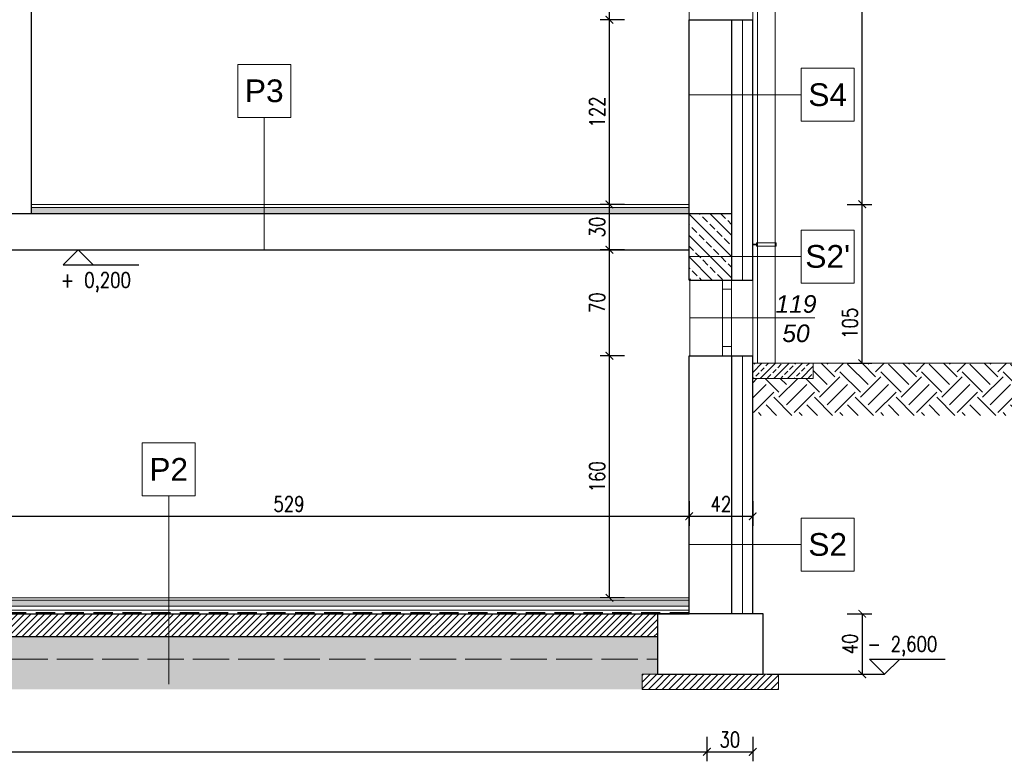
# Model space of a CAD drawing. Header units: millimetres. Extents: x 64838 to 107664, y -36848 to 0.
# Tile 5 of 109: x 66501 to 67151, y -35302 to -34812. Entities that reach past the tile are written whole.
import ezdxf
from ezdxf.enums import TextEntityAlignment as Align

# ---------------------------------------------------------------- set-up
doc = ezdxf.new("R2010")
doc.units = ezdxf.units.MM
for name, pattern in [('ACAD_ISO02W100', [15, 12, -3]), ('DASHED', [19.05, 12.7, -6.35]), ('DASHED2', [9.525, 6.35, -3.175])]:
    doc.linetypes.add(name, pattern=pattern)
doc.layers.get('Defpoints').update_dxf_attribs({"color": 30})
for name, color, linetype, lineweight in [('0.05', 74, 'Continuous', 5), ('izol term', 30, 'BATTING', 0), ('J wymiary', 1, 'Continuous', 9), ('kreskowanie', 250, 'Continuous', 9), ('OPIS', 7, 'Continuous', 5), ('sciany', 252, 'Continuous', 30), ('stolarka_okna', 144, 'Continuous', 0)]:
    doc.layers.add(name, color=color, linetype=linetype, lineweight=lineweight)
doc.layers.add('e-cad_cienkie', color=1, linetype='Continuous')
doc.layers.add('e-cad_opisy', color=7, linetype='Continuous')
doc.layers.add('HATCH', color=7, linetype='Continuous', lineweight=5, true_color=0x6e6e6e)
doc.styles.add('e-cad_1', font='simplex.shx', dxfattribs={"width": 0.8})
doc.styles.get("Standard").update_dxf_attribs({"font": 'arial.ttf'})
doc.linetypes.add('BATTING', pattern='A,0.00254,-2.54,[134,ltypeshp.shx,S=2.54,R=0,X=-2.54,Y=0],-5.08,[134,ltypeshp.shx,S=2.54,R=180,X=2.54,Y=0],-2.54', length=10.16254)
doc.dimstyles.new('e-cad_1_50_[cm]', dxfattribs={"dimscale": 5, "dimtxt": 2, "dimasz": 1, "dimexe": 1.25, "dimexo": 0.625, "dimtad": 1, "dimdec": 0, "dimrnd": 0.1, "dimzin": 1, "dimtxsty": 'e-cad_1', "dimblk": 'ARCHTICK', "dimcen": 2.5, "dimclrd": 7, "dimclre": 7, "dimclrt": 7, "dimadec": 0, "dimazin": 0, "dimtfac": 1, "dimtmove": 1, "dimatfit": 3, "dimldrblk": 'OBLIQUE', "dimfxl": 2, "dimfxlon": 1, "dimarcsym": 0})

# ---------------------------------------------------------------- blocks, each defined once
blk = doc.blocks.new('e-cad_kota_3_1')
blk.add_line((-2, -2), (8, -2))
blk.add_lwpolyline([(-2, -2), (0, 0), (2, -2)])
at = {"style": 'e-cad_1', "width": 0.8}
blk.add_attdef('ZNAK', text='', height=2, dxfattribs=at).set_placement((-0.5, -5), align=Align.RIGHT)
blk.add_attdef('RZEDNA', (0.8, -5), '', height=2, dxfattribs=at)
blk = doc.blocks.new('e-cad_kota_3')
blk.add_line((-2, 2), (8, 2))
blk.add_lwpolyline([(-2, 2), (0, 0), (2, 2)])
at = {"style": 'e-cad_1', "width": 0.8}
blk.add_attdef('ZNAK', text='', height=2, dxfattribs=at).set_placement((-0.5, 3), align=Align.RIGHT)
blk.add_attdef('RZEDNA', (0.8, 3), '', height=2, dxfattribs=at)
blk = doc.blocks.new('_ArchTick')
at = {"color": 0, "linetype": 'ByBlock', "const_width": 0.15}
blk.add_lwpolyline([(-0.5, -0.5), (0.5, 0.5)], dxfattribs=at)
blk = doc.blocks.new('*D613')
at = {"layer": 'Defpoints', "color": 0, "ltscale": 4}
for p in [(66943.1, -34934.39), (67057.49, -34934.39), (67025.1, -35039.39)]:
    blk.add_point(p, dxfattribs=at)
at = {"layer": 'J wymiary', "color": 7, "lineweight": -2, "ltscale": 2}
for p, q in [((67047.49, -34934.39), (67063.74, -34934.39)), ((67057.49, -35039.39), (67057.49, -34934.39)), ((67047.49, -35039.39), (67063.74, -35039.39))]:
    blk.add_line(p, q, dxfattribs=at)
at = {"layer": 'J wymiary', "color": 7, "lineweight": -2, "ltscale": 4, "xscale": 5, "yscale": 5, "zscale": 5}
for p, rotation in [((67057.49, -34934.39), 90), ((67057.49, -35039.39), 270)]:
    blk.add_blockref('_ArchTick', p, dxfattribs=dict(at, rotation=rotation))
at = {"layer": 'J wymiary', "color": 7, "ltscale": 4, "insert": (67049.36, -35013), "char_height": 10, "attachment_point": 5, "rotation": 90, "style": 'e-cad_1'}
blk.add_mtext('105', dxfattribs=at)
blk = doc.blocks.new('_Oblique')
at = {"layer": 'kreskowanie', "color": 0, "lineweight": -2}
blk.add_line((-0.5, -0.5), (0.5, 0.5), dxfattribs=at)
blk = doc.blocks.new('*D614')
at = {"layer": 'Defpoints', "color": 0, "ltscale": 4}
for p in [(67008.2, -34248.45), (67057.49, -34248.45), (66943.1, -34934.39)]:
    blk.add_point(p, dxfattribs=at)
at = {"layer": 'J wymiary', "color": 7, "lineweight": -2, "ltscale": 2}
for p, q in [((67047.49, -34248.45), (67063.74, -34248.45)), ((67057.49, -34934.39), (67057.49, -34248.45)), ((67047.49, -34934.39), (67063.74, -34934.39))]:
    blk.add_line(p, q, dxfattribs=at)
at = {"layer": 'J wymiary', "color": 7, "lineweight": -2, "ltscale": 4, "xscale": 5, "yscale": 5, "zscale": 5}
for p, rotation in [((67057.49, -34248.45), 90), ((67057.49, -34934.39), 270)]:
    blk.add_blockref('_ArchTick', p, dxfattribs=dict(at, rotation=rotation))
at = {"layer": 'J wymiary', "color": 7, "ltscale": 4, "insert": (67049.36, -34591.42), "char_height": 10, "attachment_point": 5, "rotation": 90, "style": 'e-cad_1'}
blk.add_mtext('686', dxfattribs=at)
blk = doc.blocks.new('*D616')
at = {"layer": 'Defpoints', "color": 0, "ltscale": 4}
for p in [(66985.1, -35204.89), (66987.49, -35244.89), (67057.49, -35244.89)]:
    blk.add_point(p, dxfattribs=at)
at = {"layer": 'J wymiary', "color": 7, "lineweight": -2, "ltscale": 2}
for p, q in [((67047.49, -35204.89), (67063.74, -35204.89)), ((67057.49, -35204.89), (67057.49, -35244.89)), ((67047.49, -35244.89), (67063.74, -35244.89))]:
    blk.add_line(p, q, dxfattribs=at)
at = {"layer": 'J wymiary', "color": 7, "lineweight": -2, "ltscale": 4, "xscale": 5, "yscale": 5, "zscale": 5}
for p, rotation in [((67057.49, -35204.89), 90), ((67057.49, -35244.89), 270)]:
    blk.add_blockref('_ArchTick', p, dxfattribs=dict(at, rotation=rotation))
at = {"layer": 'J wymiary', "color": 7, "ltscale": 4, "insert": (67049.36, -35224.89), "char_height": 10, "attachment_point": 5, "rotation": 90, "style": 'e-cad_1'}
blk.add_mtext('40', dxfattribs=at)
blk = doc.blocks.new('*D633')
at = {"layer": 'Defpoints', "color": 0, "ltscale": 4}
for p in [(66890.43, -35034.39), (66943.52, -35034.39), (66943.1, -35194.39)]:
    blk.add_point(p, dxfattribs=at)
at = {"layer": 'J wymiary', "color": 7, "lineweight": -2, "ltscale": 2}
for p, q in [((66900.43, -35034.39), (66884.18, -35034.39)), ((66890.43, -35194.39), (66890.43, -35034.39)), ((66900.43, -35194.39), (66884.18, -35194.39))]:
    blk.add_line(p, q, dxfattribs=at)
at = {"layer": 'J wymiary', "color": 7, "lineweight": -2, "ltscale": 4, "xscale": 5, "yscale": 5, "zscale": 5}
for p, rotation in [((66890.43, -35034.39), 90), ((66890.43, -35194.39), 270)]:
    blk.add_blockref('_ArchTick', p, dxfattribs=dict(at, rotation=rotation))
at = {"layer": 'J wymiary', "color": 7, "ltscale": 4, "insert": (66882.3, -35114.39), "char_height": 10, "attachment_point": 5, "rotation": 90, "style": 'e-cad_1'}
blk.add_mtext('160', dxfattribs=at)
blk = doc.blocks.new('*D634')
at = {"layer": 'Defpoints', "color": 0, "ltscale": 4}
for p in [(66890.43, -34964.39), (66938.12, -34964.39), (66943.52, -35034.39)]:
    blk.add_point(p, dxfattribs=at)
at = {"layer": 'J wymiary', "color": 7, "lineweight": -2, "ltscale": 2}
for p, q in [((66900.43, -34964.39), (66884.18, -34964.39)), ((66890.43, -35034.39), (66890.43, -34964.39)), ((66900.43, -35034.39), (66884.18, -35034.39))]:
    blk.add_line(p, q, dxfattribs=at)
at = {"layer": 'J wymiary', "color": 7, "lineweight": -2, "ltscale": 4, "xscale": 5, "yscale": 5, "zscale": 5}
for p, rotation in [((66890.43, -34964.39), 90), ((66890.43, -35034.39), 270)]:
    blk.add_blockref('_ArchTick', p, dxfattribs=dict(at, rotation=rotation))
at = {"layer": 'J wymiary', "color": 7, "ltscale": 4, "insert": (66882.3, -34999.39), "char_height": 10, "attachment_point": 5, "rotation": 90, "style": 'e-cad_1'}
blk.add_mtext('70', dxfattribs=at)
blk = doc.blocks.new('*D635')
at = {"layer": 'Defpoints', "color": 0, "ltscale": 4}
for p in [(66890.43, -34934.39), (66943.1, -34934.39), (66938.12, -34964.39)]:
    blk.add_point(p, dxfattribs=at)
at = {"layer": 'J wymiary', "color": 7, "lineweight": -2, "ltscale": 2}
for p, q in [((66900.43, -34934.39), (66884.18, -34934.39)), ((66890.43, -34964.39), (66890.43, -34934.39)), ((66900.43, -34964.39), (66884.18, -34964.39))]:
    blk.add_line(p, q, dxfattribs=at)
at = {"layer": 'J wymiary', "color": 7, "lineweight": -2, "ltscale": 4, "xscale": 5, "yscale": 5, "zscale": 5}
for p, rotation in [((66890.43, -34934.39), 90), ((66890.43, -34964.39), 270)]:
    blk.add_blockref('_ArchTick', p, dxfattribs=dict(at, rotation=rotation))
at = {"layer": 'J wymiary', "color": 7, "ltscale": 4, "insert": (66882.3, -34949.39), "char_height": 10, "attachment_point": 5, "rotation": 90, "style": 'e-cad_1'}
blk.add_mtext('30', dxfattribs=at)
blk = doc.blocks.new('*D636')
at = {"layer": 'Defpoints', "color": 0, "ltscale": 4}
for p in [(66890.43, -34812.39), (66952.23, -34812.39), (66943.1, -34934.39)]:
    blk.add_point(p, dxfattribs=at)
at = {"layer": 'J wymiary', "color": 7, "lineweight": -2, "ltscale": 2}
for p, q in [((66900.43, -34812.39), (66884.18, -34812.39)), ((66890.43, -34934.39), (66890.43, -34812.39)), ((66900.43, -34934.39), (66884.18, -34934.39))]:
    blk.add_line(p, q, dxfattribs=at)
at = {"layer": 'J wymiary', "color": 7, "lineweight": -2, "ltscale": 4, "xscale": 5, "yscale": 5, "zscale": 5}
for p, rotation in [((66890.43, -34812.39), 90), ((66890.43, -34934.39), 270)]:
    blk.add_blockref('_ArchTick', p, dxfattribs=dict(at, rotation=rotation))
at = {"layer": 'J wymiary', "color": 7, "ltscale": 4, "insert": (66882.3, -34873.39), "char_height": 10, "attachment_point": 5, "rotation": 90, "style": 'e-cad_1'}
blk.add_mtext('122', dxfattribs=at)
blk = doc.blocks.new('*D637')
at = {"layer": 'Defpoints', "color": 0, "ltscale": 4}
for p in [(66890.43, -34639.39), (66952.95, -34639.39), (66952.23, -34812.39)]:
    blk.add_point(p, dxfattribs=at)
at = {"layer": 'J wymiary', "color": 7, "lineweight": -2, "ltscale": 2}
for p, q in [((66900.43, -34639.39), (66884.18, -34639.39)), ((66890.43, -34812.39), (66890.43, -34639.39)), ((66900.43, -34812.39), (66884.18, -34812.39))]:
    blk.add_line(p, q, dxfattribs=at)
at = {"layer": 'J wymiary', "color": 7, "lineweight": -2, "ltscale": 4, "xscale": 5, "yscale": 5, "zscale": 5}
for p, rotation in [((66890.43, -34639.39), 90), ((66890.43, -34812.39), 270)]:
    blk.add_blockref('_ArchTick', p, dxfattribs=dict(at, rotation=rotation))
at = {"layer": 'J wymiary', "color": 7, "ltscale": 4, "insert": (66882.3, -34725.89), "char_height": 10, "attachment_point": 5, "rotation": 90, "style": 'e-cad_1'}
blk.add_mtext('173', dxfattribs=at)
blk = doc.blocks.new('*D654')
at = {"layer": 'Defpoints', "color": 0, "ltscale": 4}
for p in [(65890.1, -35204.89), (66954.86, -35244.89), (66954.86, -35296.14)]:
    blk.add_point(p, dxfattribs=at)
at = {"layer": 'J wymiary', "color": 7, "lineweight": -2, "ltscale": 2}
for p, q in [((65890.1, -35286.14), (65890.1, -35302.39)), ((66954.86, -35286.14), (66954.86, -35302.39)), ((65890.1, -35296.14), (66954.86, -35296.14))]:
    blk.add_line(p, q, dxfattribs=at)
at = {"layer": 'J wymiary', "color": 7, "lineweight": -2, "ltscale": 4, "xscale": 5, "yscale": 5, "zscale": 5, "rotation": 180}
blk.add_blockref('_ArchTick', (65890.1, -35296.14), dxfattribs=at)
at = {"layer": 'J wymiary', "color": 7, "lineweight": -2, "ltscale": 4, "xscale": 5, "yscale": 5, "zscale": 5}
blk.add_blockref('_ArchTick', (66954.86, -35296.14), dxfattribs=at)
at = {"layer": 'J wymiary', "color": 7, "ltscale": 4, "insert": (66422.48, -35288.01), "char_height": 10, "attachment_point": 5, "style": 'e-cad_1'}
blk.add_mtext('1065', dxfattribs=at)
blk = doc.blocks.new('*D655')
at = {"layer": 'Defpoints', "color": 0, "ltscale": 4}
for p in [(66985.1, -35213.54), (66954.86, -35244.89), (66985.1, -35296.14)]:
    blk.add_point(p, dxfattribs=at)
at = {"layer": 'J wymiary', "color": 7, "lineweight": -2, "ltscale": 2}
for p, q in [((66954.86, -35286.14), (66954.86, -35302.39)), ((66985.1, -35286.14), (66985.1, -35302.39)), ((66954.86, -35296.14), (66985.1, -35296.14))]:
    blk.add_line(p, q, dxfattribs=at)
at = {"layer": 'J wymiary', "color": 7, "lineweight": -2, "ltscale": 4, "xscale": 5, "yscale": 5, "zscale": 5, "rotation": 180}
blk.add_blockref('_ArchTick', (66954.86, -35296.14), dxfattribs=at)
at = {"layer": 'J wymiary', "color": 7, "lineweight": -2, "ltscale": 4, "xscale": 5, "yscale": 5, "zscale": 5}
blk.add_blockref('_ArchTick', (66985.1, -35296.14), dxfattribs=at)
at = {"layer": 'J wymiary', "color": 7, "ltscale": 4, "insert": (66969.98, -35288.01), "char_height": 10, "attachment_point": 5, "style": 'e-cad_1'}
blk.add_mtext('30', dxfattribs=at)
blk = doc.blocks.new('*D664')
at = {"layer": 'Defpoints', "color": 0, "ltscale": 4}
for p in [(66414.1, -35063.95), (66943.1, -35089.19), (66943.1, -35140.52)]:
    blk.add_point(p, dxfattribs=at)
at = {"layer": 'J wymiary', "color": 7, "lineweight": -2, "ltscale": 2}
for p, q in [((66414.1, -35130.52), (66414.1, -35146.77)), ((66943.1, -35130.52), (66943.1, -35146.77)), ((66414.1, -35140.52), (66943.1, -35140.52))]:
    blk.add_line(p, q, dxfattribs=at)
at = {"layer": 'J wymiary', "color": 7, "lineweight": -2, "ltscale": 4, "xscale": 5, "yscale": 5, "zscale": 5, "rotation": 180}
blk.add_blockref('_ArchTick', (66414.1, -35140.52), dxfattribs=at)
at = {"layer": 'J wymiary', "color": 7, "lineweight": -2, "ltscale": 4, "xscale": 5, "yscale": 5, "zscale": 5}
blk.add_blockref('_ArchTick', (66943.1, -35140.52), dxfattribs=at)
at = {"layer": 'J wymiary', "color": 7, "ltscale": 4, "insert": (66678.6, -35132.4), "char_height": 10, "attachment_point": 5, "style": 'e-cad_1'}
blk.add_mtext('529', dxfattribs=at)
blk = doc.blocks.new('*D665')
at = {"layer": 'Defpoints', "color": 0, "ltscale": 4}
for p in [(66943.1, -35089.19), (66985.1, -35090.97), (66985.1, -35140.52)]:
    blk.add_point(p, dxfattribs=at)
at = {"layer": 'J wymiary', "color": 7, "lineweight": -2, "ltscale": 2}
for p, q in [((66943.1, -35130.52), (66943.1, -35146.77)), ((66985.1, -35130.52), (66985.1, -35146.77)), ((66943.1, -35140.52), (66985.1, -35140.52))]:
    blk.add_line(p, q, dxfattribs=at)
at = {"layer": 'J wymiary', "color": 7, "lineweight": -2, "ltscale": 4, "xscale": 5, "yscale": 5, "zscale": 5, "rotation": 180}
blk.add_blockref('_ArchTick', (66943.1, -35140.52), dxfattribs=at)
at = {"layer": 'J wymiary', "color": 7, "lineweight": -2, "ltscale": 4, "xscale": 5, "yscale": 5, "zscale": 5}
blk.add_blockref('_ArchTick', (66985.1, -35140.52), dxfattribs=at)
at = {"layer": 'J wymiary', "color": 7, "ltscale": 4, "insert": (66964.1, -35132.4), "char_height": 10, "attachment_point": 5, "style": 'e-cad_1'}
blk.add_mtext('42', dxfattribs=at)

msp = doc.modelspace()

# ---------------------------------------------------------------- hatches: boundary and pattern name
at = {"layer": 'HATCH'}
h = msp.add_hatch(dxfattribs=at)
h.set_pattern_fill('DASH', color=256, scale=0.6, angle=45, style=0)
h.set_pattern_definition([(45, (-8196.6095, 63.4558), (0, 2.694076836), [1.905, -1.905])])
h.paths.add_polyline_path([(66162.1, -34940.39), (65904.1, -34940.39), (65904.1, -34936.39), (66162.1, -34936.39)])
h.paths.add_polyline_path([(66943.1, -34940.39), (66943.1, -34936.39), (66508.1, -34936.39), (66508.1, -34940.39)])
h.paths.add_polyline_path([(66177.1, -34940.39), (66493.1, -34940.39), (66493.1, -34936.39), (66177.1, -34936.39)])
h = msp.add_hatch(dxfattribs=at)
h.set_pattern_fill('DASH', color=256, scale=0.6, angle=45, style=0)
h.set_pattern_definition([(45, (-8196.6095, 53.4558), (0, 2.694076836), [1.905, -1.905])])
h.paths.add_polyline_path([(66943.1, -35199.89), (66943.1, -35195.89), (66414.1, -35195.89), (66414.1, -35199.89)])
h.paths.add_polyline_path([(65904.1, -35199.89), (66243.1, -35199.89), (66243.1, -35195.89), (65904.1, -35195.89)])
h.paths.add_polyline_path([(66255.1, -35199.89), (66402.1, -35199.89), (66402.1, -35195.89), (66255.1, -35195.89)])
h = msp.add_hatch(dxfattribs=at)
h.set_pattern_fill('ANSI31', color=256, style=0)
h.set_pattern_definition([(45, (-8196.6095, 53.4558), (-2.24506403, 2.24506403), [])])
h.paths.add_polyline_path([(65925.1, -35219.89), (66922.1, -35219.89), (66922.1, -35204.89), (66414.1, -35204.89), (66402.1, -35204.89), (66255.1, -35204.89), (66243.1, -35204.89), (65925.1, -35204.89)])
h = msp.add_hatch(dxfattribs=at)
h.set_pattern_fill('AR-SAND', color=256, scale=0.15, angle=180)
h.set_pattern_definition([(217.5, (-8196.6095, 53.456), (0.2400047, -7.34119856), [0, -5.7912, 0, -6.477, 0, -6.19125]), (187.5, (-8196.609, 53.456), (-6.7428492, -10.7523765), [0, -3.1242, 0, -5.2197, 0, -2.00025]), (147.5, (-8191.923, 53.456), (-11.86488555, -0.02155777), [0, -1.905, 0, -6.858, 0, -8.9535]), (137.5, (-8191.923, 53.456), (-11.4533468, -3.3439398), [0, -0.9525, 0, -4.4958, 0, -5.1435])])
h.paths.add_polyline_path([(65925.1, -35234.89), (66922.1, -35234.89), (66922.1, -35219.89), (65925.1, -35219.89)])
at = {"layer": 'HATCH', "linetype": 'DASHED2'}
h = msp.add_hatch(dxfattribs=at)
h.set_pattern_fill('ANSI31', color=256)
h.set_pattern_definition([(45, (-2329.825, 127.9558), (-2.24506403, 2.24506403), [])])
h.paths.add_polyline_path([(66912.1, -35244.89), (66912.1, -35254.89), (67002.1, -35254.89), (67002.1, -35244.89), (66992.1, -35244.89), (66922.1, -35244.89)])
at = {"layer": 'kreskowanie'}
h = msp.add_hatch(dxfattribs=at)
h.set_pattern_fill('EARTH', color=256, scale=2, angle=135, style=0)
h.set_pattern_definition([(135, (-8196.61, 53.456), (-17.9605122, 2e-15), [12.7, -12.7]), (135, (-8199.977, 50.088), (-17.9605122, 2e-15), [12.7, -12.7]), (135, (-8203.345, 46.72), (-17.9605122, 2e-15), [12.7, -12.7]), (225, (-8205.59, 46.72), (-4e-15, -17.9605122), [12.7, -12.7]), (225, (-8208.957, 50.088), (-4e-15, -17.9605122), [12.7, -12.7]), (225, (-8212.325, 53.456), (-4e-15, -17.9605122), [12.7, -12.7])])
h.paths.add_polyline_path([(65935.1, -35244.89), (65935.1, -35254.89), (66912.1, -35254.89), (66912.1, -35244.89), (66922.1, -35244.89), (66922.1, -35234.89), (65925.1, -35234.89), (65925.1, -35244.89)])
at = {"layer": 'OPIS'}
h = msp.add_hatch(dxfattribs=at)
h.set_pattern_fill('JIS_STN_2.5', color=256, scale=4, angle=90, style=0)
h.set_pattern_definition([(135, (-8196.609, 63.456), (-7.0710678, -7.0710678), []), (135, (-8196.609, 70.516), (-7.0710678, -7.0710678), [4.8, -2])])
h.paths.add_polyline_path([(66943.1, -34964.39), (66943.1, -34974.39), (66943.52, -34984.39), (66965.1, -34984.39), (66971.1, -34984.39), (66971.1, -34940.39), (66943.1, -34940.39)])
h = msp.add_hatch(dxfattribs=at)
h.set_pattern_fill('EARTH', color=256, scale=3, angle=135, style=0)
h.set_pattern_definition([(45, (76280.092, -13303.856), (2e-15, 26.940768), [19.05, -19.05]), (45, (76275.04, -13298.805), (2e-15, 26.940768), [19.05, -19.05]), (45, (76269.99, -13293.753), (2e-15, 26.940768), [19.05, -19.05]), (135, (76269.99, -13290.386), (-26.940768, 2e-15), [19.05, -19.05]), (135, (76275.04, -13285.334), (-26.940768, 2e-15), [19.05, -19.05]), (135, (76280.092, -13280.283), (-26.940768, 2e-15), [19.05, -19.05])])
h.paths.add_polyline_path([(67171.84, -35039.39), (67171.84, -35073.87), (66985.1, -35073.87), (66985.1, -35049.39), (67025.1, -35049.39), (67025.1, -35039.39)])
h = msp.add_hatch(dxfattribs=at)
h.set_pattern_fill('ANSI33', color=256, angle=180, style=0)
h.set_pattern_definition([(45, (45671.3225, -17447.757), (-4.490128, 4.490128), []), (45, (45675.8126, -17447.757), (-4.490128, 4.490128), [3.175, -1.5875])])
h.paths.add_polyline_path([(66985.1, -35039.39), (67025.1, -35039.39), (67025.1, -35049.39), (66985.1, -35049.39)])

# ---------------------------------------------------------------- linework, layer by layer
at = {"layer": '0.05', "linetype": 'ACAD_ISO02W100', "ltscale": 2}
msp.add_line((65925.1, -35234.89), (66922.1, -35234.89), dxfattribs=at)
at = {"layer": 'e-cad_cienkie', "ltscale": 2}
for p, q in [((66531.77, -34964.39), (66564.27, -34964.39)), ((66994.6, -35244.89), (67072.26, -35244.89))]:
    msp.add_line(p, q, dxfattribs=at)
at = {"layer": 'izol term', "linetype": 'BATTING', "ltscale": 0.6}
for p, q in [((66978.33, -34812.39), (66978.33, -34984.39)), ((66978.33, -35034.39), (66978.33, -35204.89))]:
    msp.add_line(p, q, dxfattribs=at)
at = {"layer": 'izol term', "linetype": 'BATTING', "ltscale": 0.2}
msp.add_line((66414.1, -35202.58), (66943.1, -35202.58), dxfattribs=at)
at = {"layer": 'J wymiary', "ltscale": 2}
msp.add_line((66971.1, -35204.89), (66943.1, -35204.89), dxfattribs=at)
at = {"layer": 'OPIS'}
for p, q in [((66988.03, -34258.74), (66988.24, -35039.39)), ((67000.03, -34258.92), (67000.03, -35039.39)), ((66508.1, -34934.39), (66943.1, -34934.39)), ((66508.1, -34936.39), (66943.1, -34936.39)), ((66987.53, -34960.73), (66985.1, -34960.73)), ((66987.53, -34961.13), (66985.1, -34961.13)), ((66987.53, -34961.93), (66987.53, -34959.93)), ((66987.53, -34959.93), (67000.53, -34959.93)), ((67000.53, -34961.93), (67000.53, -34959.93)), ((66987.53, -34961.93), (67000.53, -34961.93)), ((67026.2, -35009.39), (66943.52, -35009.39)), ((67171.84, -35039.39), (66985.1, -35039.39)), ((67025.1, -35039.39), (67025.1, -35049.39)), ((67025.1, -35049.39), (66985.1, -35049.39)), ((66414.1, -35194.39), (66943.1, -35194.39)), ((66414.1, -35195.89), (66943.1, -35195.89)), ((66414.1, -35199.89), (66943.1, -35199.89))]:
    msp.add_line(p, q, dxfattribs=at)
at = {"layer": 'OPIS', "ltscale": 50}
for p, q in [((66943.1, -34862.02), (67017.18, -34862.02)), ((66662.24, -34964.39), (66662.24, -34876.98, 0)), ((66943.1, -34968.87), (67017.18, -34968.87)), ((66599.09, -35251.32), (66599.09, -35126.98, 0)), ((66943.1, -35159.21), (67017.18, -35159.21))]:
    msp.add_line(p, q, dxfattribs=at)
at = {"layer": 'OPIS', "linetype": 'DASHED', "lineweight": 30}
msp.add_line((66943.1, -35204.39), (65904.1, -35204.39), dxfattribs=at)
at = {"layer": 'OPIS', "ltscale": 50, "elevation": 0}
for points in [[(66644.74, -34876.98), (66679.74, -34876.98), (66679.74, -34841.98), (66644.74, -34841.98)], [(66581.59, -35126.98), (66616.59, -35126.98), (66616.59, -35091.98), (66581.59, -35091.98)]]:
    msp.add_lwpolyline(points, close=True, dxfattribs=at)
at = {"layer": 'OPIS', "ltscale": 50}
for points in [[(67052.18, -34879.52), (67017.18, -34879.52), (67017.18, -34844.52), (67052.18, -34844.52)], [(67052.18, -34986.37), (67017.18, -34986.37), (67017.18, -34951.37), (67052.18, -34951.37)], [(67052.18, -35176.71), (67017.18, -35176.71), (67017.18, -35141.71), (67052.18, -35141.71)]]:
    msp.add_lwpolyline(points, close=True, dxfattribs=at)
at = {"layer": 'OPIS', "ltscale": 4}
msp.add_lwpolyline([(66912.1, -35244.89), (67002.1, -35244.89), (67002.1, -35254.89), (66912.1, -35254.89)], close=True, dxfattribs=at)
at = {"layer": 'sciany'}
for p, q in [((66508.1, -34634.39), (66508.1, -34940.39)), ((66943.1, -34984.39), (66943.1, -34812.39)), ((66943.1, -34812.39), (66985.1, -34812.39)), ((66971.1, -34812.39), (66971.1, -34984.39)), ((66985.1, -34984.39), (66985.1, -34812.39)), ((65876.1, -34940.39), (66971.1, -34940.39)), ((65876.1, -34964.39), (66943.1, -34964.39)), ((66943.1, -34984.39), (66985.1, -34984.39)), ((66943.1, -35204.89), (66943.1, -35034.39)), ((66943.1, -35034.39), (66985.1, -35034.39)), ((66971.1, -35034.39), (66971.1, -35204.89)), ((66985.1, -35204.89), (66985.1, -35034.39)), ((65904.1, -35204.89), (66943.1, -35204.89)), ((65925.1, -35219.89), (66922.1, -35219.89))]:
    msp.add_line(p, q, dxfattribs=at)
msp.add_lwpolyline([(66992.1, -35204.89), (66922.1, -35204.89), (66922.1, -35244.89), (66992.1, -35244.89)], close=True, dxfattribs=at)
at = {"layer": 'stolarka_okna'}
for p, q in [((66943.1, -34639.39), (66943.1, -34812.39)), ((66985.1, -34639.39), (66985.1, -34917.39)), ((66943.52, -34984.39), (66943.52, -35034.39)), ((66965.1, -34984.39), (66965.1, -35034.39)), ((66971.1, -34984.39), (66971.1, -35034.39)), ((66985.1, -34984.39), (66985.1, -35034.39)), ((66965.1, -34990.39), (66971.1, -34990.39)), ((66965.1, -34990.39), (66971.1, -34990.39)), ((66965.1, -35028.39), (66971.1, -35028.39)), ((66965.1, -35028.39), (66971.1, -35028.39))]:
    msp.add_line(p, q, dxfattribs=at)

# ---------------------------------------------------------------- block references
at = {"layer": 'e-cad_opisy', "ltscale": 2, "xscale": 5, "yscale": 5, "zscale": 5}
for name, p, values in [('e-cad_kota_3_1', (66539.27, -34964.39), {'RZEDNA': '0,200', 'ZNAK': '+'}), ('e-cad_kota_3', (67072.26, -35244.89), {'RZEDNA': '2,600', 'ZNAK': '-'})]:
    msp.add_blockref(name, p, dxfattribs=at).add_auto_attribs(values)

# ---------------------------------------------------------------- texts
at = {"layer": 'OPIS', "linetype": 'Continuous', "char_height": 15, "width": 21.2111, "attachment_point": 5}
for s, insert in [('\\A1;P3', (66662.24, -34859.48, 0)), ('\\A1;S4', (67034.68, -34862.02)), ("\\A1;S2'", (67034.68, -34968.87)), ('\\A1;P2', (66599.09, -35109.48, 0)), ('\\A1;S2', (67034.68, -35159.21))]:
    msp.add_mtext(s, dxfattribs=dict(at, insert=insert))
at = {"layer": 'OPIS', "insert": (67013.72, -35010), "char_height": 11.616, "width": 195.9081, "attachment_point": 5}
msp.add_mtext('{\\fArial|b0|i1|c238|p18;119\\P50}', dxfattribs=at)

# ---------------------------------------------------------------- dimensions: what is measured, and where the dimension line sits
at = {"layer": 'J wymiary', "ltscale": 2}
for base, p1, p2, picture, middle in [((67057.49, -34248.45), (66943.1, -34934.39), (67008.2, -34248.45), '*D614', (67049.36, -34591.42)), ((66890.43, -34639.39), (66952.23, -34812.39), (66952.95, -34639.39), '*D637', (66882.3, -34725.89)), ((66890.43, -34812.39), (66943.1, -34934.39), (66952.23, -34812.39), '*D636', (66882.3, -34873.39)), ((66890.43, -34934.39), (66938.12, -34964.39), (66943.1, -34934.39), '*D635', (66882.3, -34949.39)), ((66890.43, -34964.39), (66943.52, -35034.39), (66938.12, -34964.39), '*D634', (66882.3, -34999.39)), ((66890.43, -35034.39), (66943.1, -35194.39), (66943.52, -35034.39), '*D633', (66882.3, -35114.39)), ((67057.49, -35244.89), (66985.1, -35204.89), (66987.49, -35244.89), '*D616', (67049.36, -35224.89))]:
    dim = msp.add_linear_dim(base=base, p1=p1, p2=p2, angle=90, dimstyle='e-cad_1_50_[cm]', dxfattribs=at)
    dim.commit()
    dim.dimension.update_dxf_attribs({"geometry": picture, "text_midpoint": middle})
dim = msp.add_linear_dim(base=(67057.49, -34934.39), p1=(67025.1, -35039.39), p2=(66943.1, -34934.39), angle=90, dimstyle='e-cad_1_50_[cm]', dxfattribs=at)
dim.commit()
dim.dimension.update_dxf_attribs({"geometry": '*D613', "text_midpoint": (67057.49, -35013), "dimtype": 160})
for base, p1, p2, picture, middle in [((66943.1, -35140.52), (66414.1, -35063.95), (66943.1, -35089.19), '*D664', (66678.6, -35132.4)), ((66985.1, -35140.52), (66943.1, -35089.19), (66985.1, -35090.97), '*D665', (66964.1, -35132.4)), ((66954.86, -35296.14), (65890.1, -35204.89), (66954.86, -35244.89), '*D654', (66422.48, -35288.01)), ((66985.1, -35296.14), (66954.86, -35244.89), (66985.1, -35213.54), '*D655', (66969.98, -35288.01))]:
    dim = msp.add_linear_dim(base=base, p1=p1, p2=p2, dimstyle='e-cad_1_50_[cm]', dxfattribs=at)
    dim.commit()
    dim.dimension.update_dxf_attribs({"geometry": picture, "text_midpoint": middle})

doc.saveas('drawing.dxf')
